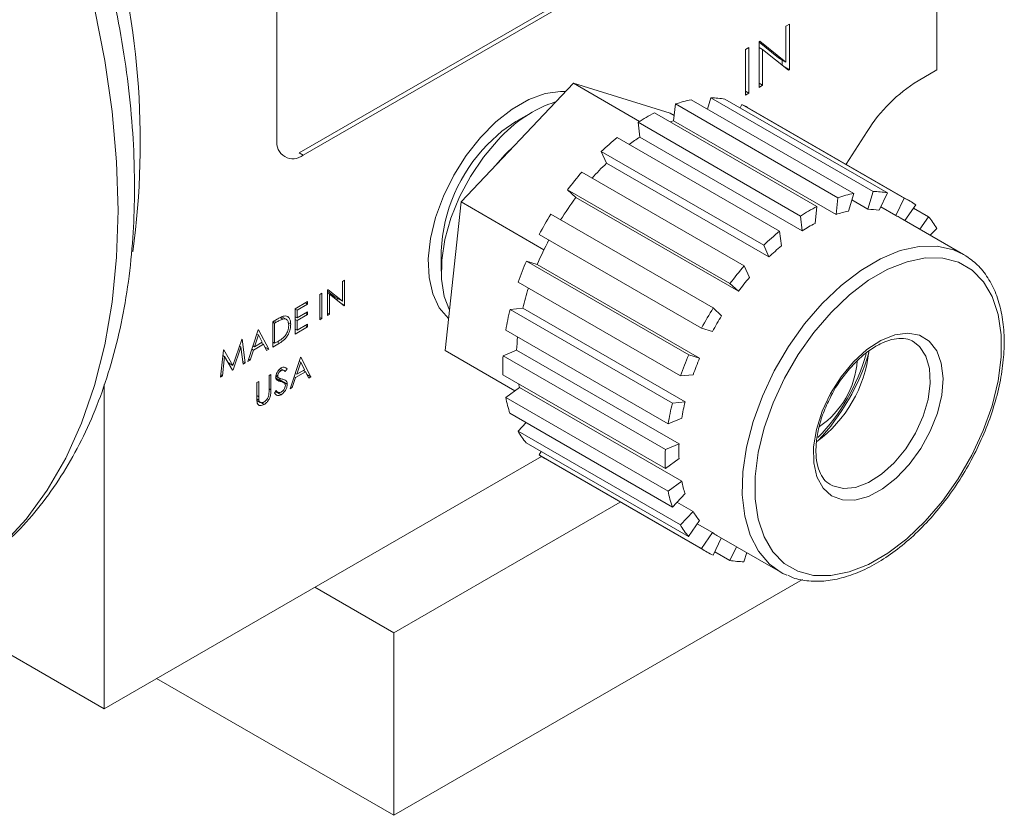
# Model space of a CAD drawing. Header units: inches. Extents: x 1.01 to 7.68, y 1.2 to 9.19.
# Tile 8 of 10: x 6.46 to 7.29, y 4.61 to 5.27. Entities that reach past the tile are written whole.
import ezdxf

# ---------------------------------------------------------------- set-up
doc = ezdxf.new("R2010")
doc.units = ezdxf.units.IN
doc.header["$MEASUREMENT"] = 0

msp = doc.modelspace()

# ---------------------------------------------------------------- linework, layer by layer
at = {"color": 7, "linetype": 'Continuous', "lineweight": 15}
for p, q in [((7.23294, 5.39529), (7.23294, 5.23067)), ((6.69836, 5.16131), (7.05022, 5.36444)), ((6.6798, 5.3578), (6.6798, 5.17203)), ((6.7019, 5.15927), (7.05376, 5.3624)), ((7.10944, 5.2691), (7.10647, 5.26738)), ((7.10647, 5.26738), (7.10647, 5.23726)), ((7.10944, 5.23082), (7.10944, 5.2691)), ((7.07544, 5.24947), (7.07247, 5.24776)), ((7.07544, 5.2112), (7.07544, 5.24947)), ((7.08457, 5.25474), (7.08394, 5.25438)), ((7.08394, 5.25438), (7.08394, 5.2161)), ((7.10028, 5.24083), (7.08394, 5.25387)), ((7.08394, 5.24959), (7.08692, 5.24788)), ((7.10647, 5.23726), (7.08457, 5.25474)), ((7.07247, 5.24776), (7.07247, 5.20948)), ((7.08692, 5.24788), (7.10876, 5.23043)), ((7.08692, 5.21782), (7.08692, 5.24788)), ((7.10028, 5.24083), (7.10647, 5.23726)), ((7.10325, 5.23483), (7.10325, 5.23911)), ((7.10523, 5.23325), (7.10944, 5.23082)), ((7.10876, 5.23043), (7.10944, 5.23082)), ((7.23294, 5.23067), (7.21723, 5.2216)), ((6.83418, 5.12008), (6.9285, 5.21953)), ((6.98384, 5.18759), (6.9285, 5.21953)), ((6.9285, 5.21953), (7.00942, 5.19441)), ((7.08394, 5.21954), (7.08692, 5.21782)), ((7.08394, 5.2161), (7.08692, 5.21782)), ((7.07247, 5.21291), (7.07544, 5.2112)), ((7.07247, 5.20948), (7.07544, 5.2112)), ((7.01234, 5.18807), (7.01385, 5.20214)), ((7.01385, 5.20214), (7.14997, 5.12356)), ((7.16327, 5.12711), (7.02715, 5.20569)), ((7.04068, 5.19788), (7.04348, 5.20729)), ((7.04348, 5.20729), (7.1796, 5.12871)), ((7.19151, 5.12762), (7.0554, 5.2062)), ((7.068, 5.19892), (7.06941, 5.20185)), ((7.06941, 5.20185), (7.20553, 5.12327)), ((6.89489, 5.19591), (6.88017, 5.18741)), ((7.13245, 5.11613), (6.99633, 5.19471)), ((7.01281, 5.19246), (7.00942, 5.19441)), ((7.21045, 5.12074), (7.07433, 5.19932)), ((6.98256, 5.18677), (7.11868, 5.10819)), ((6.98406, 5.17444), (6.98256, 5.18677)), ((7.01234, 5.18807), (7.14846, 5.1095)), ((7.17461, 5.17909), (7.15688, 5.15167)), ((7.10115, 5.09543), (6.96503, 5.17401)), ((6.98406, 5.17444), (7.12017, 5.09586)), ((6.95173, 5.16223), (7.08785, 5.08365)), ((6.95613, 5.15247), (6.95173, 5.16223)), ((6.95613, 5.15247), (7.09225, 5.07389)), ((7.07151, 5.06642), (6.93539, 5.145)), ((6.92346, 5.13018), (7.05958, 5.0516)), ((6.93047, 5.12366), (6.92346, 5.13018)), ((7.16327, 5.12711), (7.15885, 5.11227)), ((7.17518, 5.11386), (7.1796, 5.12871)), ((7.19151, 5.12762), (7.18449, 5.11302)), ((6.82076, 4.9955), (6.83418, 5.12008)), ((6.90368, 5.07995), (6.83418, 5.12008)), ((6.93047, 5.12366), (7.06659, 5.04508)), ((7.14846, 5.1095), (7.14997, 5.12356)), ((7.16165, 5.12167), (7.17518, 5.11386)), ((7.1985, 5.10867), (7.20553, 5.12327)), ((7.21526, 5.11764), (7.20622, 5.10442)), ((7.04554, 5.03108), (6.90943, 5.10966)), ((7.13245, 5.11613), (7.13093, 5.10206)), ((7.1859, 5.11594), (7.1985, 5.10867)), ((7.21339, 5.11491), (7.22601, 5.10763)), ((7.12017, 5.09586), (7.11868, 5.10819)), ((7.25536, 5.07606), (7.20232, 5.10667)), ((7.21883, 5.09714), (7.22601, 5.10763)), ((6.89968, 5.0928), (7.0358, 5.01422)), ((7.10115, 5.09543), (7.10264, 5.0831)), ((7.23288, 5.09782), (7.22749, 5.09214)), ((6.81756, 5.07896), (6.81756, 5.06196)), ((7.09225, 5.07389), (7.08785, 5.08365)), ((7.25536, 5.07606), (7.25657, 5.07533)), ((7.02503, 4.99182), (6.88891, 5.0704)), ((6.88891, 5.0704), (6.89804, 5.06756)), ((6.89804, 5.06756), (7.03416, 4.98898)), ((7.07151, 5.06642), (7.07591, 5.05666)), ((6.73647, 5.05435), (6.73482, 5.05339)), ((6.73482, 5.05339), (6.73482, 5.03666)), ((6.73647, 5.03308), (6.73647, 5.05435)), ((6.88201, 5.05266), (7.01813, 4.97408)), ((7.06659, 5.04508), (7.05958, 5.0516)), ((6.71759, 5.04344), (6.71593, 5.04249)), ((6.71759, 5.02218), (6.71759, 5.04344)), ((6.72265, 5.04637), (6.72231, 5.04617)), ((6.72231, 5.04617), (6.72231, 5.02491)), ((6.72863, 5.04023), (6.72231, 5.04528)), ((6.72231, 5.04351), (6.72396, 5.04256)), ((6.73482, 5.03666), (6.72265, 5.04637)), ((6.72396, 5.04256), (6.7361, 5.03287)), ((6.72396, 5.02586), (6.72396, 5.04256)), ((6.70555, 5.03649), (6.69516, 5.0305)), ((6.69681, 5.02927), (6.70555, 5.03431)), ((6.70366, 5.0354), (6.70555, 5.03431)), ((6.70555, 5.03431), (6.70555, 5.03649)), ((6.71593, 5.04249), (6.71593, 5.02123)), ((6.72863, 5.04023), (6.73482, 5.03666)), ((6.73029, 5.03751), (6.73029, 5.03927)), ((6.73413, 5.03443), (6.73647, 5.03308)), ((6.69516, 5.0305), (6.69516, 5.00923)), ((6.69516, 5.03022), (6.69681, 5.02927)), ((6.69681, 5.02273), (6.69681, 5.02927)), ((6.70555, 5.02777), (6.69681, 5.02273)), ((6.70366, 5.02668), (6.70555, 5.02559)), ((6.70555, 5.02559), (6.70555, 5.02777)), ((6.72231, 5.02681), (6.72396, 5.02586)), ((6.7361, 5.03287), (6.73647, 5.03308)), ((6.87523, 5.02989), (6.88588, 5.03093)), ((7.01135, 4.95131), (6.87523, 5.02989)), ((6.88588, 5.03093), (7.02199, 4.95235)), ((7.04554, 5.03108), (7.05255, 5.02456)), ((6.67999, 5.02174), (6.67627, 5.01959)), ((6.67627, 5.01959), (6.67627, 4.99833)), ((6.67627, 5.01932), (6.67792, 5.01837)), ((6.67733, 5.0202), (6.67922, 5.01911)), ((6.67922, 5.01911), (6.67792, 5.01837)), ((6.67792, 5.01837), (6.67792, 5.00146)), ((6.68256, 5.02313), (6.68488, 5.02178)), ((6.68848, 5.02106), (6.68397, 5.02366)), ((6.68946, 5.01852), (6.69138, 5.01742)), ((6.69516, 5.02368), (6.69681, 5.02273)), ((6.69516, 5.0215), (6.69681, 5.02055)), ((6.69681, 5.02055), (6.70555, 5.02559)), ((6.69681, 5.01237), (6.69681, 5.02055)), ((6.71593, 5.02313), (6.71759, 5.02218)), ((6.71593, 5.02123), (6.71759, 5.02218)), ((6.72231, 5.02491), (6.72396, 5.02586)), ((6.66423, 5.01264), (6.6555, 4.98634)), ((6.66447, 5.01278), (6.66423, 5.01264)), ((6.67297, 4.99642), (6.66447, 5.01278)), ((6.69516, 5.00923), (6.70555, 5.01523)), ((6.69516, 5.01332), (6.69681, 5.01237)), ((6.70555, 5.01741), (6.69681, 5.01237)), ((6.70366, 5.01632), (6.70555, 5.01523)), ((6.70555, 5.01523), (6.70555, 5.01741)), ((6.87166, 5.01247), (7.00777, 4.93389)), ((7.04494, 5.01139), (7.0358, 5.01422)), ((6.65045, 5.00469), (6.64287, 4.98286)), ((6.65069, 5.00483), (6.65045, 5.00469)), ((6.65314, 4.98497), (6.65069, 5.00483)), ((6.66433, 5.00856), (6.661, 4.99851)), ((6.661, 4.99851), (6.66758, 5.00231)), ((6.66311, 5.00926), (6.66433, 5.00856)), ((6.66758, 5.00231), (6.66433, 5.00856)), ((6.66656, 5.00172), (6.66845, 5.00063)), ((6.67627, 5.00242), (6.67792, 5.00146)), ((6.67627, 4.99833), (6.68198, 5.00162)), ((6.67792, 5.00146), (6.68004, 5.00268)), ((6.68009, 5.00272), (6.68198, 5.00162)), ((7.21317, 5.00298), (7.2124, 5.00341)), ((6.63503, 4.99578), (6.6326, 4.97312)), ((6.63526, 4.99592), (6.63503, 4.99578)), ((6.64287, 4.98286), (6.63526, 4.99592)), ((6.64307, 4.97916), (6.64971, 4.9983)), ((6.64848, 4.99901), (6.64971, 4.9983)), ((6.64971, 4.9983), (6.65148, 4.98402)), ((6.6573, 4.98738), (6.6601, 4.99581)), ((6.65888, 4.99652), (6.6601, 4.99581)), ((6.65977, 4.99921), (6.661, 4.99851)), ((6.6601, 4.99581), (6.66845, 5.00063)), ((6.66845, 5.00063), (6.67117, 4.99538)), ((6.66963, 4.99835), (6.67297, 4.99642)), ((6.67117, 4.99538), (6.67297, 4.99642)), ((6.87933, 4.96169), (6.82076, 4.9955)), ((6.86933, 4.99089), (6.88076, 4.99574)), ((6.88076, 4.99574), (7.01688, 4.91716)), ((6.63426, 4.97408), (6.63602, 4.99043)), ((6.63455, 4.99128), (6.63602, 4.99043)), ((6.63602, 4.99043), (6.64269, 4.97895)), ((6.63918, 4.98499), (6.64287, 4.98286)), ((6.65122, 4.98608), (6.65314, 4.98497)), ((6.65148, 4.98402), (6.65314, 4.98497)), ((6.6555, 4.98634), (6.6573, 4.98738)), ((6.65608, 4.98808), (6.6573, 4.98738)), ((6.69964, 4.98961), (6.69091, 4.9633)), ((6.69974, 4.98552), (6.69641, 4.97547)), ((6.69852, 4.98623), (6.69974, 4.98552)), ((6.69988, 4.98975), (6.69964, 4.98961)), ((6.70299, 4.97927), (6.69974, 4.98552)), ((6.70838, 4.97339), (6.69988, 4.98975)), ((7.00545, 4.91231), (6.86933, 4.99089)), ((7.02503, 4.99182), (7.03416, 4.98898)), ((6.64232, 4.97959), (6.64307, 4.97916)), ((6.64269, 4.97895), (6.64307, 4.97916)), ((6.68167, 4.97939), (6.68322, 4.97849)), ((6.6858, 4.97863), (6.68285, 4.98033)), ((6.68587, 4.98142), (6.68831, 4.98001)), ((6.68682, 4.97784), (6.68831, 4.98001)), ((6.69551, 4.97278), (6.70386, 4.97759)), ((6.69641, 4.97547), (6.70299, 4.97927)), ((6.70197, 4.97868), (6.70386, 4.97759)), ((6.70386, 4.97759), (6.70658, 4.97235)), ((6.6326, 4.97312), (6.63426, 4.97408)), ((6.63279, 4.97493), (6.63426, 4.97408)), ((6.6647, 4.96944), (6.66305, 4.96848)), ((6.66305, 4.96848), (6.66305, 4.95564)), ((6.6647, 4.9567), (6.6647, 4.96944)), ((6.67486, 4.9753), (6.6732, 4.97434)), ((6.6732, 4.97434), (6.6732, 4.9616)), ((6.67486, 4.96246), (6.67486, 4.9753)), ((6.67895, 4.9738), (6.68174, 4.9722)), ((6.67913, 4.97505), (6.68052, 4.97424)), ((6.67919, 4.97155), (6.68292, 4.96941)), ((6.68557, 4.96843), (6.67938, 4.972)), ((6.68236, 4.97072), (6.68191, 4.97259)), ((6.68236, 4.97072), (6.68855, 4.96715)), ((6.69271, 4.96434), (6.69551, 4.97278)), ((6.69429, 4.97348), (6.69551, 4.97278)), ((6.69519, 4.97618), (6.69641, 4.97547)), ((6.70504, 4.97531), (6.70838, 4.97339)), ((6.70658, 4.97235), (6.70838, 4.97339)), ((6.86932, 4.97499), (7.00544, 4.89641)), ((7.02877, 4.97512), (7.01813, 4.97408)), ((6.53502, 4.69509), (6.53502, 4.96698)), ((6.67925, 4.96175), (6.67769, 4.95977)), ((6.67867, 4.96102), (6.68329, 4.95836)), ((6.67894, 4.96136), (6.68059, 4.96041)), ((6.69091, 4.9633), (6.69271, 4.96434)), ((6.69149, 4.96505), (6.69271, 4.96434)), ((6.87161, 4.95607), (6.88304, 4.96439)), ((6.88304, 4.96439), (7.01916, 4.88581)), ((6.66305, 4.95765), (6.6647, 4.9567)), ((6.66307, 4.9549), (6.66478, 4.95391)), ((6.66311, 4.95345), (6.66576, 4.95192)), ((6.66595, 4.95203), (6.66913, 4.95019)), ((7.00773, 4.87749), (6.87161, 4.95607)), ((7.01135, 4.95131), (7.02199, 4.95235)), ((6.87516, 4.94276), (7.01128, 4.86418)), ((7.0192, 4.93874), (7.00777, 4.93389)), ((6.88191, 4.92779), (6.8887, 4.93494)), ((7.01803, 4.84921), (6.88191, 4.92779)), ((6.88879, 4.91798), (7.02491, 4.8394)), ((6.89954, 4.90798), (6.9014, 4.9107)), ((7.00545, 4.91231), (7.01688, 4.91716)), ((6.53502, 4.69509), (6.90148, 4.90664)), ((7.03565, 4.8294), (6.89954, 4.90798)), ((6.90434, 4.90487), (7.04046, 4.82629)), ((7.01687, 4.90473), (7.00544, 4.89641)), ((7.00773, 4.87749), (7.01916, 4.88581)), ((7.02193, 4.87541), (7.01128, 4.86418)), ((6.96767, 4.86831), (6.77791, 4.75877)), ((7.01515, 4.86825), (7.02868, 4.86044)), ((7.01803, 4.84921), (7.02868, 4.86044)), ((7.03406, 4.85277), (7.02491, 4.8394)), ((7.03219, 4.85005), (7.0448, 4.84277)), ((7.03565, 4.8294), (7.0448, 4.84277)), ((7.05233, 4.8382), (7.04538, 4.82376)), ((7.04859, 4.84036), (7.10162, 4.80975)), ((7.0594, 4.81941), (7.06494, 4.83092)), ((7.0594, 4.81941), (7.04679, 4.82669)), ((7.07358, 4.82593), (7.07132, 4.81833)), ((6.77791, 4.60566), (7.12029, 4.80331)), ((6.71162, 4.79703), (6.77791, 4.75877)), ((6.38034, 4.78438), (6.53502, 4.69509)), ((6.77791, 4.75877), (6.77791, 4.60566)), ((6.77791, 4.60566), (6.57902, 4.72048))]:
    msp.add_line(p, q, dxfattribs=at)
at = {"color": 8, "linetype": 'Continuous', "lineweight": 15}
for p, q in [((6.69836, 5.16131), (6.7019, 5.15927)), ((6.6732, 4.96341), (6.67486, 4.96246))]:
    msp.add_line(p, q, dxfattribs=at)
at = {"color": 8, "linetype": 'Continuous', "lineweight": 15, "flags": 128}
for points in [[(6.54669, 5.11296), (6.54545, 5.15372), (6.54174, 5.19571), (6.53558, 5.2387), (6.527, 5.28249), (6.51604, 5.32683), (6.50276, 5.37152), (6.48722, 5.41633), (6.46952, 5.46101), (6.44972, 5.50535)], [(6.40585, 4.79911), (6.42795, 4.81389), (6.44972, 4.83252), (6.46952, 4.85401), (6.48722, 4.87825), (6.50276, 4.90512), (6.51604, 4.93448), (6.527, 4.96617), (6.53558, 5.00005), (6.54174, 5.03593), (6.54545, 5.07363), (6.54669, 5.11296)], [(7.13697, 5.03496), (7.1528, 5.05006), (7.16923, 5.06264), (7.18587, 5.07241), (7.20234, 5.07915), (7.21825, 5.0827), (7.23323, 5.08297), (7.24693, 5.07995), (7.25536, 5.07606)], [(7.10162, 4.80975), (7.0926, 4.81635), (7.08343, 4.8271), (7.07649, 4.84056), (7.07194, 4.85642), (7.06989, 4.87431), (7.07038, 4.89381), (7.07341, 4.91446), (7.0789, 4.93577), (7.08673, 4.95725), (7.0967, 4.9784), (7.10859, 4.99871), (7.12212, 5.01771), (7.13697, 5.03496)], [(7.14404, 4.88268), (7.14577, 4.88181), (7.15472, 4.87962), (7.16487, 4.88062), (7.17569, 4.88473), (7.18666, 4.89176), (7.19722, 4.90136), (7.20684, 4.91304), (7.21504, 4.92621), (7.2214, 4.94023), (7.22561, 4.95437), (7.22746, 4.96795), (7.22686, 4.98026), (7.22383, 4.9907), (7.21852, 4.99875), (7.21317, 5.00298)]]:
    msp.add_lwpolyline(points, dxfattribs=at)
at = {"color": 7, "linetype": 'Continuous', "lineweight": 15, "flags": 128}
for points in [[(6.82364, 5.02222), (6.82351, 5.02233), (6.81587, 5.03128), (6.81042, 5.04286), (6.80734, 5.05669), (6.80672, 5.07232), (6.80858, 5.08926), (6.81286, 5.10696), (6.81943, 5.12486), (6.82808, 5.14236), (6.83852, 5.15893), (6.85042, 5.17401), (6.8634, 5.18713), (6.87705, 5.19786), (6.89091, 5.20587), (6.90455, 5.21089), (6.91754, 5.21275), (6.92197, 5.21264)], [(6.85627, 5.16813), (6.86841, 5.17933), (6.88017, 5.18741)], [(7.00951, 5.1871), (7.01017, 5.18734), (7.01234, 5.18807)], [(6.82439, 5.02921), (6.82011, 5.04072), (6.8178, 5.05517), (6.81796, 5.07128), (6.82061, 5.08852), (6.82563, 5.10634), (6.83289, 5.12418), (6.84214, 5.14145), (6.85308, 5.15759), (6.86537, 5.1721)], [(6.8633, 5.15078), (6.87099, 5.15963), (6.87914, 5.16749)], [(7.1443, 5.02741), (7.12984, 5.01057), (7.1167, 4.99198), (7.10522, 4.97212), (7.09567, 4.95145), (7.08829, 4.9305), (7.08326, 4.90978), (7.0807, 4.8898), (7.08069, 4.87106), (7.08321, 4.854), (7.08821, 4.83906), (7.09557, 4.8266), (7.10509, 4.81693), (7.11656, 4.81029), (7.12968, 4.80683), (7.14413, 4.80666), (7.15956, 4.80976), (7.17559, 4.81606), (7.19181, 4.82541), (7.20784, 4.83758), (7.22328, 4.85226), (7.23775, 4.86911), (7.25088, 4.88769), (7.26237, 4.90756), (7.27192, 4.92822), (7.2793, 4.94917), (7.28433, 4.96989), (7.28688, 4.98987), (7.28689, 5.00862), (7.28437, 5.02567), (7.27937, 5.04061), (7.27202, 5.05307), (7.26249, 5.06274), (7.25103, 5.06939), (7.23791, 5.07284), (7.22345, 5.07302), (7.20802, 5.06992), (7.192, 5.06362), (7.17577, 5.05427), (7.15974, 5.0421), (7.1443, 5.02741)], [(7.16304, 4.98587), (7.17432, 4.99618), (7.18605, 5.00386), (7.19767, 5.00854), (7.20865, 5.01001), (7.21846, 5.0082), (7.22665, 5.00319), (7.23283, 4.99523), (7.23673, 4.98467), (7.23815, 4.97201), (7.23702, 4.95785), (7.23341, 4.94285), (7.22748, 4.92771), (7.2195, 4.91313), (7.20986, 4.8998), (7.199, 4.88835), (7.18742, 4.8793), (7.17568, 4.87309), (7.16431, 4.86999), (7.15386, 4.87016), (7.1448, 4.87359), (7.13757, 4.88012), (7.1325, 4.88944), (7.12983, 4.90111), (7.12968, 4.9146), (7.13206, 4.92927), (7.13686, 4.94443), (7.14386, 4.95937), (7.15272, 4.97341), (7.16304, 4.98587)], [(6.88304, 4.96439), (6.8826, 4.96664), (6.88246, 4.9674)], [(7.10729, 4.80692), (7.10378, 4.80856), (7.10162, 4.80975)]]:
    msp.add_lwpolyline(points, dxfattribs=at)
at = {"color": 7, "linetype": 'Continuous', "lineweight": 15}
for centre, radius, start, end in [((5.88693, 5.16999), 0.67834, 352.21457, 17.17304), ((7.28617, 5.10988), 0.13128, 121.67882, 148.18276), ((6.94849, 5.099), 0.1107, 108.19991, 138.66725), ((7.04723, 5.10371), 0.10394, 101.14034, 108.73172), ((7.04327, 5.13886), 0.06842, 79.79438, 89.82859), ((7.04592, 5.1501), 0.05683, 60.00608, 65.58505), ((7.06922, 5.05231), 0.15997, 117.1054, 122.79966), ((6.69327, 5.16985), 0.01365, 170.78596, 309.20326), ((6.95405, 5.07271), 0.13663, 135.69774, 177.37471), ((7.10652, 5.00084), 0.22363, 129.25072, 133.80481), ((7.07263, 5.03484), 0.16533, 122.39451, 126.19693), ((7.11037, 4.98994), 0.22407, 133.50083, 137.94415), ((7.14324, 4.96552), 0.27462, 139.18862, 143.15971), ((7.18335, 5.02513), 0.10394, 101.14034, 108.73172), ((7.17939, 5.06028), 0.06842, 79.79438, 89.82859), ((7.13869, 4.96616), 0.26108, 142.89594, 147.88213), ((7.18206, 5.07157), 0.05678, 54.22331, 65.58678), ((7.15917, 4.95405), 0.29425, 148.07396, 151.86632), ((7.20534, 4.97373), 0.15997, 117.1054, 122.79966), ((7.17784, 5.0202), 0.09401, 101.65673, 108.21531), ((7.17425, 5.05201), 0.06186, 80.47644, 89.14665), ((7.17665, 5.06219), 0.05136, 60.00488, 64.81373), ((7.19773, 4.9737), 0.1447, 117.49289, 122.41201), ((7.17348, 5.06351), 0.0686, 30.01345, 40.02991), ((7.24264, 4.92226), 0.22363, 129.25072, 133.80481), ((7.13858, 4.96567), 0.26122, 152.05123, 157.04257), ((7.23148, 4.92714), 0.20229, 129.56065, 133.49485), ((7.14155, 4.96201), 0.27491, 156.77895, 160.74722), ((7.27936, 4.88694), 0.27462, 139.18862, 143.15971), ((7.26469, 4.8952), 0.24841, 139.45888, 142.88952), ((7.10405, 4.97826), 0.22444, 161.98199, 166.42913), ((7.09279, 4.97615), 0.2241, 166.1257, 170.67337), ((7.29528, 4.87548), 0.29425, 148.07396, 151.86632), ((7.27909, 4.88482), 0.26617, 148.33203, 151.60828), ((7.04689, 4.98852), 0.16629, 173.71357, 177.51213), ((7.06835, 5.00649), 0.1083, 306.17949, 353.74524), ((7.00085, 5.04545), 0.18261, 316.57238, 343.43299), ((7.02958, 4.98281), 0.16045, 177.11381, 182.79673), ((7.27766, 4.88343), 0.27491, 156.77895, 160.74722), ((7.26314, 4.89202), 0.24866, 157.04887, 160.47727), ((7.01893, 5.035), 0.16038, 315.43278, 344.7083), ((7.09462, 4.9913), 0.0717, 303.8967, 356.33924), ((6.97394, 4.97624), 0.10429, 191.15195, 198.72646), ((7.21903, 4.90481), 0.20269, 166.435, 170.36403), ((7.22891, 4.89757), 0.2241, 166.1257, 170.67337), ((6.94131, 4.9621), 0.0686, 210.01325, 220.03011), ((7.16569, 4.90423), 0.16045, 177.11381, 182.79673), ((7.16186, 4.91083), 0.14512, 177.50048, 182.41002), ((6.93275, 4.95407), 0.05682, 234.22415, 240.00023), ((7.11153, 4.90488), 0.09432, 191.66715, 198.21126), ((7.11005, 4.89766), 0.10429, 191.15195, 198.72646), ((7.08202, 4.8921), 0.06202, 210.69405, 219.34937), ((7.07743, 4.88352), 0.0686, 210.01325, 220.03011), ((7.07429, 4.88488), 0.05141, 234.99845, 239.99868), ((7.06885, 4.87546), 0.05678, 234.22298, 245.5871), ((7.07152, 4.88675), 0.06842, 259.7946, 269.82837)]:
    msp.add_arc(centre, radius, start, end, dxfattribs=at)
for points, knots in [([(6.56045, 5.13215), (6.56039, 5.13906), (6.5602, 5.159), (6.55811, 5.19278), (6.55346, 5.23361), (6.54654, 5.27513), (6.53743, 5.31713), (6.52618, 5.35944), (6.51284, 5.40187), (6.49749, 5.44423), (6.4802, 5.48636), (6.46105, 5.52806), (6.44013, 5.56915), (6.41754, 5.60947), (6.39336, 5.64883), (6.3677, 5.68706), (6.34069, 5.72399), (6.31242, 5.75947), (6.28301, 5.79333), (6.25259, 5.82542), (6.22128, 5.8556), (6.1892, 5.88373), (6.15648, 5.90967), (6.12325, 5.9333), (6.08963, 5.95449), (6.05577, 5.97313), (6.02181, 5.98911), (5.98789, 6.00232), (5.95419, 6.01267), (5.92088, 6.02006), (5.88815, 6.02445), (5.8562, 6.02581), (5.82522, 6.02413), (5.7954, 6.01947), (5.76695, 6.01181), (5.74092, 6.002), (5.72516, 5.99339), (5.71782, 5.98938)], [0, 0, 0, 0, 0.015561, 0.044882, 0.074181, 0.103455, 0.1327, 0.161915, 0.191101, 0.220263, 0.249404, 0.278529, 0.307643, 0.336752, 0.365862, 0.394976, 0.4241, 0.453239, 0.482399, 0.511586, 0.540804, 0.570057, 0.59935, 0.628685, 0.658058, 0.687466, 0.716896, 0.746318, 0.775697, 0.804982, 0.834115, 0.863032, 0.891678, 0.920018, 0.948051, 0.975813, 1, 1, 1, 1]), ([(6.40588, 4.79955), (6.41109, 4.80259), (6.4245, 4.8104), (6.44425, 4.826), (6.46517, 4.84584), (6.48417, 4.86821), (6.50125, 4.89292), (6.51632, 4.91992), (6.52932, 4.94912), (6.54015, 4.9804), (6.54876, 5.01363), (6.55509, 5.04864), (6.55902, 5.08464), (6.56036, 5.11277), (6.56044, 5.1286), (6.56045, 5.13215)], [0, 0, 0, 0, 0.051909, 0.133553, 0.215317, 0.297503, 0.380354, 0.464015, 0.548533, 0.633857, 0.719863, 0.80639, 0.893275, 0.976069, 1, 1, 1, 1]), ([(7.108, 4.80698), (7.10948, 4.80625), (7.11492, 4.80356), (7.1257, 4.80183), (7.13993, 4.8018), (7.15501, 4.80479), (7.17059, 4.81054), (7.18636, 4.81902), (7.20198, 4.83003), (7.21712, 4.84333), (7.23147, 4.85862), (7.24475, 4.8756), (7.2567, 4.89391), (7.26709, 4.91319), (7.27572, 4.93307), (7.28241, 4.95315), (7.28701, 4.97305), (7.28943, 4.99239), (7.28956, 5.01079), (7.28738, 5.02788), (7.28288, 5.04332), (7.27608, 5.05666), (7.26743, 5.06766), (7.26017, 5.07274), (7.25666, 5.0752)], [0, 0, 0, 0, 0.016868, 0.061954, 0.107403, 0.153557, 0.20036, 0.247542, 0.294857, 0.342143, 0.38937, 0.436543, 0.483683, 0.530815, 0.577964, 0.625152, 0.67241, 0.719764, 0.76723, 0.814797, 0.862348, 0.909627, 0.956286, 1, 1, 1, 1]), ([(6.68488, 5.02178), (6.68383, 5.02139), (6.68196, 5.02069), (6.68006, 5.0196), (6.67922, 5.01911)], [0, 0, 0, 0, 0.559542, 1, 1, 1, 1]), ([(6.68583, 5.02435), (6.68476, 5.024), (6.68283, 5.02338), (6.68086, 5.02224), (6.67999, 5.02174)], [0, 0, 0, 0, 0.559357, 1, 1, 1, 1]), ([(6.68973, 5.01647), (6.68967, 5.01743), (6.68955, 5.01935), (6.68841, 5.02119), (6.68678, 5.02204), (6.68551, 5.02187), (6.68488, 5.02178)], [0, 0, 0, 0, 0.280176, 0.559765, 0.779796, 1, 1, 1, 1]), ([(6.69138, 5.01742), (6.69131, 5.01858), (6.69118, 5.0209), (6.68991, 5.02324), (6.68807, 5.02448), (6.68658, 5.02439), (6.68583, 5.02435)], [0, 0, 0, 0, 0.280237, 0.559936, 0.779932, 1, 1, 1, 1]), ([(6.68198, 5.00162), (6.68338, 5.00248), (6.68617, 5.00418), (6.68947, 5.00883), (6.69114, 5.01351), (6.6913, 5.01611), (6.69138, 5.01742)], [0, 0, 0, 0, 0.280951, 0.558794, 0.779229, 1, 1, 1, 1]), ([(6.6853, 5.00626), (6.68604, 5.00706), (6.68751, 5.00865), (6.68936, 5.01241), (6.68959, 5.01493), (6.68973, 5.01647)], [0, 0, 0, 0, 0.280537, 0.561015, 1, 1, 1, 1]), ([(6.68004, 5.00268), (6.68103, 5.00325), (6.6828, 5.00427), (6.68454, 5.00566), (6.6853, 5.00626)], [0, 0, 0, 0, 0.560427, 1, 1, 1, 1]), ([(7.16317, 4.98377), (7.16484, 4.98546), (7.16969, 4.99037), (7.17812, 4.99697), (7.18801, 5.00249), (7.19729, 5.00546), (7.20531, 5.0057), (7.21027, 5.0049), (7.21227, 5.00336), (7.21251, 5.00318)], [0, 0, 0, 0, 0.092537, 0.269805, 0.446004, 0.621121, 0.796483, 0.976264, 1, 1, 1, 1]), ([(6.68341, 4.98078), (6.68275, 4.98032), (6.68145, 4.9794), (6.67992, 4.97726), (6.67902, 4.97506), (6.67892, 4.97382), (6.67887, 4.9732)], [0, 0, 0, 0, 0.279955, 0.559465, 0.779676, 1, 1, 1, 1]), ([(6.68052, 4.97424), (6.68057, 4.9747), (6.68068, 4.97563), (6.68146, 4.97696), (6.68234, 4.97793), (6.68293, 4.9783), (6.68322, 4.97849)], [0, 0, 0, 0, 0.278982, 0.5586302, 0.779167, 1, 1, 1, 1]), ([(6.68322, 4.97849), (6.68373, 4.97872), (6.68458, 4.97909), (6.68553, 4.97881), (6.68621, 4.97838), (6.68661, 4.97802), (6.68682, 4.97784)], [0, 0, 0, 0, 0.338436, 0.558587, 0.779248, 1, 1, 1, 1]), ([(6.68831, 4.98001), (6.68761, 4.98065), (6.68662, 4.98154), (6.68474, 4.98143), (6.68385, 4.981), (6.68341, 4.98078)], [0, 0, 0, 0, 0.5590359, 0.7795484, 1, 1, 1, 1]), ([(7.14534, 4.95917), (7.1454, 4.95928), (7.14755, 4.96379), (7.15315, 4.97185), (7.15932, 4.97967), (7.16275, 4.98332), (7.16317, 4.98377)], [0, 0, 0, 0, 0.01189, 0.487175, 0.936618, 1, 1, 1, 1]), ([(6.67855, 4.97239), (6.6786, 4.97238), (6.6789, 4.97229), (6.67914, 4.9721), (6.67935, 4.97194)], [0, 0, 0, 0, 0.161818, 1, 1, 1, 1]), ([(6.67887, 4.9732), (6.67893, 4.97257), (6.67904, 4.97146), (6.67964, 4.97083), (6.6799, 4.97056)], [0, 0, 0, 0, 0.55902, 1, 1, 1, 1]), ([(6.6799, 4.97056), (6.68043, 4.97028), (6.68138, 4.96978), (6.68244, 4.96952), (6.68292, 4.96941)], [0, 0, 0, 0, 0.559528, 1, 1, 1, 1]), ([(6.68174, 4.9722), (6.68136, 4.97241), (6.6807, 4.9728), (6.68057, 4.9738), (6.68052, 4.97424)], [0, 0, 0, 0, 0.560651, 1, 1, 1, 1]), ([(6.68421, 4.97151), (6.68374, 4.97162), (6.6829, 4.97181), (6.68209, 4.97208), (6.68174, 4.9722)], [0, 0, 0, 0, 0.56009, 1, 1, 1, 1]), ([(6.68292, 4.96941), (6.68359, 4.96924), (6.6848, 4.96894), (6.6858, 4.96824), (6.68624, 4.96793)], [0, 0, 0, 0, 0.56033, 1, 1, 1, 1]), ([(6.68855, 4.96715), (6.68844, 4.96791), (6.68821, 4.96942), (6.68657, 4.97083), (6.68511, 4.97125), (6.68421, 4.97151)], [0, 0, 0, 0, 0.2788943, 0.5588753, 1, 1, 1, 1]), ([(6.66913, 4.95019), (6.66982, 4.95065), (6.67119, 4.95158), (6.67294, 4.95393), (6.67479, 4.95777), (6.67483, 4.96053), (6.67486, 4.96246)], [0, 0, 0, 0, 0.186952, 0.373683, 0.560518, 1, 1, 1, 1]), ([(6.6732, 4.9616), (6.67321, 4.96099), (6.67321, 4.95988), (6.67307, 4.95871), (6.67301, 4.95819)], [0, 0, 0, 0, 0.560314, 1, 1, 1, 1]), ([(6.68329, 4.96054), (6.68279, 4.96033), (6.6818, 4.95991), (6.68035, 4.96039), (6.67967, 4.96123), (6.67925, 4.96175)], [0, 0, 0, 0, 0.279201, 0.559355, 1, 1, 1, 1]), ([(6.68329, 4.95836), (6.68404, 4.95889), (6.68555, 4.95995), (6.68726, 4.96247), (6.68837, 4.96499), (6.68849, 4.96643), (6.68855, 4.96715)], [0, 0, 0, 0, 0.279807, 0.559628, 0.779887, 1, 1, 1, 1]), ([(6.6869, 4.96622), (6.68682, 4.96561), (6.68666, 4.96437), (6.68562, 4.96261), (6.68446, 4.96132), (6.68368, 4.9608), (6.68329, 4.96054)], [0, 0, 0, 0, 0.27897, 0.558276, 0.779122, 1, 1, 1, 1]), ([(6.68624, 4.96793), (6.68644, 4.96769), (6.6868, 4.96726), (6.68687, 4.96654), (6.6869, 4.96622)], [0, 0, 0, 0, 0.560057, 1, 1, 1, 1]), ([(6.66305, 4.95564), (6.66305, 4.9548), (6.66304, 4.95329), (6.66328, 4.95194), (6.66338, 4.95135)], [0, 0, 0, 0, 0.560393, 1, 1, 1, 1]), ([(6.66478, 4.95391), (6.66475, 4.95442), (6.6647, 4.95534), (6.6647, 4.95628), (6.6647, 4.9567)], [0, 0, 0, 0, 0.55988, 1, 1, 1, 1]), ([(6.66904, 4.95231), (6.66848, 4.95207), (6.66735, 4.95157), (6.66593, 4.95167), (6.66503, 4.95253), (6.66486, 4.95345), (6.66478, 4.95391)], [0, 0, 0, 0, 0.279987, 0.56009, 0.779638, 1, 1, 1, 1]), ([(6.67301, 4.95819), (6.67284, 4.95754), (6.6725, 4.95623), (6.67143, 4.95447), (6.67024, 4.95312), (6.66944, 4.95258), (6.66904, 4.95231)], [0, 0, 0, 0, 0.279955, 0.559452, 0.779744, 1, 1, 1, 1]), ([(6.67769, 4.95977), (6.67842, 4.95883), (6.67944, 4.95752), (6.68169, 4.95758), (6.68275, 4.9581), (6.68329, 4.95836)], [0, 0, 0, 0, 0.558455, 0.779206, 1, 1, 1, 1]), ([(7.14417, 4.88299), (7.14299, 4.88359), (7.13989, 4.88519), (7.13618, 4.8902), (7.1329, 4.89803), (7.13137, 4.90813), (7.13182, 4.92006), (7.13437, 4.93299), (7.13877, 4.94632), (7.14317, 4.95492), (7.14534, 4.95917)], [0, 0, 0, 0, 0.0802792, 0.2122551, 0.3382542, 0.4724157, 0.604812, 0.7371404, 0.8699954, 1, 1, 1, 1]), ([(6.66338, 4.95135), (6.66365, 4.95076), (6.6642, 4.94959), (6.66624, 4.94891), (6.66804, 4.9497), (6.66913, 4.95019)], [0, 0, 0, 0, 0.280393, 0.560999, 1, 1, 1, 1])]:
    msp.add_open_spline(points, degree=3, knots=knots, dxfattribs=at)

doc.saveas('drawing.dxf')
